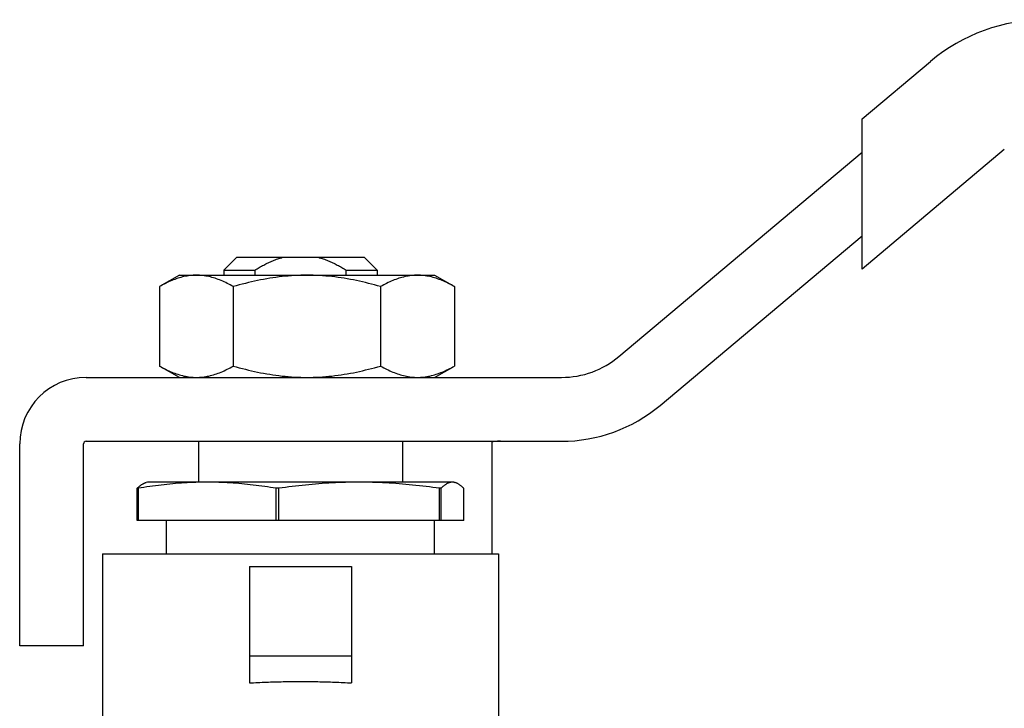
# Model space of a CAD drawing. Header units: millimetres. Extents: x 44 to 3730, y 84 to 339.
# Tile 2 of 15: x 277 to 315, y 236 to 263. Entities that reach past the tile are written whole.
import ezdxf

# ---------------------------------------------------------------- set-up
doc = ezdxf.new("R2010")
doc.units = ezdxf.units.MM
doc.layers.add('DETAIL', color=2, linetype='Continuous')

msp = doc.modelspace()

# ---------------------------------------------------------------- linework, layer by layer
at = {"layer": 'DETAIL'}
for p, q in [((309.856, 259.322), (312.533, 261.568)), ((309.856, 258.016), (309.856, 259.322)), ((315.426, 258.121), (309.856, 253.447)), ((300.332, 250.025), (309.856, 258.016)), ((309.856, 254.753), (309.856, 258.016)), ((301.939, 248.109), (309.856, 254.753)), ((309.856, 253.447), (309.856, 254.753)), ((285.356, 253.906), (284.856, 253.406)), ((285.356, 253.906), (287.156, 253.906)), ((287.156, 253.906), (288.556, 253.906)), ((288.556, 253.906), (290.356, 253.906)), ((290.356, 253.906), (290.856, 253.406)), ((284.856, 253.406), (286.065, 253.406)), ((284.856, 253.406), (284.856, 253.206)), ((289.647, 253.406), (290.856, 253.406)), ((290.856, 253.406), (290.856, 253.206)), ((283.11, 253.206), (282.336, 252.759)), ((283.11, 253.206), (283.78, 253.206)), ((283.78, 253.206), (288.11, 253.206)), ((288.11, 253.206), (292.44, 253.206)), ((292.44, 253.206), (293.11, 253.206)), ((293.11, 253.206), (293.883, 252.759)), ((282.336, 252.759), (282.336, 249.652)), ((285.223, 252.759), (285.223, 249.652)), ((290.996, 252.759), (290.996, 249.652)), ((293.883, 252.759), (293.883, 249.652)), ((283.11, 249.206), (282.336, 249.652)), ((293.11, 249.206), (293.883, 249.652)), ((279.456, 249.206), (298.082, 249.206)), ((276.856, 238.706), (276.856, 246.606)), ((279.356, 238.706), (279.356, 246.606)), ((279.456, 246.706), (298.082, 246.706)), ((283.856, 246.706), (283.856, 245.106)), ((291.856, 246.706), (291.856, 245.106)), ((295.356, 246.674), (295.356, 246.606)), ((295.356, 246.606), (295.356, 242.306)), ((281.856, 245.106), (281.804, 245.092)), ((284.201, 245.106), (281.856, 245.106)), ((290.149, 245.106), (284.201, 245.106)), ((293.804, 245.106), (290.149, 245.106)), ((293.856, 245.106), (293.804, 245.106)), ((293.856, 245.106), (293.908, 245.092)), ((281.461, 243.606), (281.461, 244.865)), ((281.499, 244.865), (281.461, 244.865)), ((281.499, 244.865), (281.499, 243.606)), ((286.903, 243.606), (286.903, 244.865)), ((287, 244.865), (286.903, 244.865)), ((287, 244.865), (287, 243.606)), ((293.298, 243.606), (293.298, 244.865)), ((293.358, 244.865), (293.298, 244.865)), ((293.358, 244.865), (293.358, 243.606)), ((294.251, 243.606), (294.251, 244.865)), ((281.499, 243.606), (281.461, 243.606)), ((286.903, 243.606), (281.499, 243.606)), ((282.606, 242.306), (282.606, 243.606)), ((287, 243.606), (286.903, 243.606)), ((293.298, 243.606), (287, 243.606)), ((293.106, 242.306), (293.106, 243.606)), ((293.358, 243.606), (293.298, 243.606)), ((294.251, 243.606), (293.358, 243.606)), ((280.106, 242.306), (295.606, 242.306)), ((280.106, 242.306), (280.106, 234.306)), ((295.606, 242.306), (295.606, 232.581)), ((285.856, 241.806), (285.856, 238.306)), ((285.856, 241.806), (289.856, 241.806)), ((289.856, 241.806), (289.856, 238.306)), ((279.356, 238.706), (276.856, 238.706)), ((285.856, 238.306), (285.856, 237.247)), ((285.856, 238.306), (289.856, 238.306)), ((289.856, 238.306), (289.856, 237.247))]:
    msp.add_line(p, q, dxfattribs=at)
at = {"layer": 'DETAIL', "flags": 128}
for points in [[(286.065, 253.406), (286.108, 253.432), (286.152, 253.457), (286.195, 253.482), (286.239, 253.507), (286.282, 253.532), (286.326, 253.556), (286.37, 253.58), (286.415, 253.603), (286.459, 253.626), (286.504, 253.649), (286.549, 253.671), (286.594, 253.692), (286.639, 253.713), (286.685, 253.734), (286.731, 253.754), (286.777, 253.773), (286.823, 253.792), (286.87, 253.81), (286.917, 253.828), (286.964, 253.845), (287.011, 253.861), (287.059, 253.877), (287.108, 253.892), (287.156, 253.906)], [(288.556, 253.906), (288.604, 253.892), (288.653, 253.877), (288.701, 253.861), (288.748, 253.845), (288.795, 253.828), (288.842, 253.81), (288.889, 253.792), (288.935, 253.773), (288.981, 253.754), (289.027, 253.734), (289.073, 253.713), (289.118, 253.692), (289.163, 253.671), (289.208, 253.649), (289.253, 253.626), (289.297, 253.603), (289.342, 253.58), (289.386, 253.556), (289.43, 253.532), (289.473, 253.507), (289.517, 253.482), (289.56, 253.457), (289.604, 253.432), (289.647, 253.406)], [(283.78, 253.206), (283.718, 253.205), (283.657, 253.202), (283.596, 253.198), (283.535, 253.192), (283.474, 253.184), (283.414, 253.174), (283.353, 253.163), (283.292, 253.15), (283.232, 253.136), (283.171, 253.12), (283.111, 253.103), (283.051, 253.084), (282.991, 253.064), (282.931, 253.043), (282.871, 253.02), (282.811, 252.996), (282.751, 252.97), (282.691, 252.944), (282.632, 252.916), (282.573, 252.887), (282.513, 252.856), (282.454, 252.825), (282.395, 252.793), (282.336, 252.759)], [(285.223, 252.759), (285.164, 252.793), (285.105, 252.825), (285.045, 252.857), (284.986, 252.887), (284.927, 252.916), (284.867, 252.944), (284.808, 252.971), (284.748, 252.996), (284.688, 253.02), (284.629, 253.043), (284.569, 253.065), (284.509, 253.085), (284.448, 253.103), (284.388, 253.121), (284.328, 253.136), (284.267, 253.151), (284.207, 253.163), (284.146, 253.174), (284.085, 253.184), (284.024, 253.192), (283.963, 253.198), (283.902, 253.202), (283.841, 253.205), (283.78, 253.206)], [(288.11, 253.206), (287.987, 253.205), (287.865, 253.202), (287.743, 253.198), (287.621, 253.192), (287.499, 253.184), (287.378, 253.174), (287.256, 253.163), (287.135, 253.15), (287.014, 253.136), (286.893, 253.12), (286.773, 253.103), (286.652, 253.084), (286.532, 253.064), (286.412, 253.043), (286.292, 253.02), (286.172, 252.996), (286.053, 252.97), (285.934, 252.944), (285.815, 252.916), (285.696, 252.887), (285.577, 252.856), (285.459, 252.825), (285.341, 252.793), (285.223, 252.759)], [(290.996, 252.759), (290.878, 252.793), (290.76, 252.825), (290.642, 252.857), (290.523, 252.887), (290.404, 252.916), (290.285, 252.944), (290.166, 252.971), (290.047, 252.996), (289.927, 253.02), (289.808, 253.043), (289.688, 253.065), (289.568, 253.085), (289.447, 253.103), (289.327, 253.121), (289.206, 253.136), (289.085, 253.151), (288.964, 253.163), (288.843, 253.174), (288.721, 253.184), (288.599, 253.192), (288.477, 253.198), (288.355, 253.202), (288.232, 253.205), (288.11, 253.206)], [(292.44, 253.206), (292.379, 253.205), (292.318, 253.202), (292.257, 253.198), (292.196, 253.191), (292.135, 253.183), (292.074, 253.174), (292.013, 253.163), (291.952, 253.15), (291.891, 253.135), (291.831, 253.12), (291.77, 253.102), (291.71, 253.084), (291.65, 253.063), (291.589, 253.042), (291.529, 253.019), (291.469, 252.995), (291.41, 252.969), (291.35, 252.943), (291.291, 252.915), (291.231, 252.886), (291.172, 252.856), (291.114, 252.825), (291.055, 252.792), (290.996, 252.759)], [(293.883, 252.759), (293.824, 252.793), (293.765, 252.825), (293.706, 252.856), (293.647, 252.886), (293.588, 252.916), (293.528, 252.943), (293.468, 252.97), (293.409, 252.996), (293.349, 253.02), (293.289, 253.043), (293.229, 253.064), (293.168, 253.084), (293.108, 253.103), (293.048, 253.12), (292.987, 253.136), (292.927, 253.15), (292.866, 253.163), (292.805, 253.174), (292.744, 253.184), (292.684, 253.191), (292.623, 253.198), (292.562, 253.202), (292.501, 253.205), (292.44, 253.206)], [(282.336, 249.652), (282.395, 249.619), (282.454, 249.586), (282.514, 249.555), (282.573, 249.525), (282.632, 249.495), (282.692, 249.467), (282.751, 249.441), (282.811, 249.415), (282.871, 249.391), (282.931, 249.368), (282.99, 249.347), (283.05, 249.327), (283.111, 249.308), (283.171, 249.291), (283.231, 249.275), (283.292, 249.261), (283.352, 249.248), (283.413, 249.237), (283.474, 249.228), (283.535, 249.22), (283.596, 249.214), (283.657, 249.209), (283.718, 249.207), (283.78, 249.206)], [(283.78, 249.206), (283.841, 249.207), (283.902, 249.209), (283.963, 249.214), (284.024, 249.22), (284.085, 249.228), (284.146, 249.237), (284.206, 249.248), (284.267, 249.261), (284.327, 249.275), (284.388, 249.291), (284.448, 249.308), (284.508, 249.327), (284.568, 249.347), (284.628, 249.369), (284.688, 249.391), (284.748, 249.416), (284.808, 249.441), (284.868, 249.468), (284.927, 249.496), (284.986, 249.525), (285.046, 249.555), (285.105, 249.586), (285.164, 249.619), (285.223, 249.652)], [(285.223, 249.652), (285.341, 249.619), (285.459, 249.586), (285.578, 249.555), (285.696, 249.525), (285.815, 249.495), (285.934, 249.467), (286.053, 249.441), (286.172, 249.415), (286.292, 249.391), (286.412, 249.368), (286.532, 249.347), (286.652, 249.327), (286.772, 249.308), (286.892, 249.291), (287.013, 249.275), (287.134, 249.261), (287.255, 249.248), (287.376, 249.237), (287.498, 249.228), (287.62, 249.22), (287.742, 249.214), (287.864, 249.209), (287.987, 249.207), (288.11, 249.206)], [(288.11, 249.206), (288.232, 249.207), (288.354, 249.209), (288.476, 249.214), (288.598, 249.22), (288.72, 249.228), (288.842, 249.237), (288.963, 249.248), (289.084, 249.261), (289.205, 249.275), (289.326, 249.291), (289.447, 249.308), (289.567, 249.327), (289.687, 249.347), (289.808, 249.369), (289.927, 249.391), (290.047, 249.416), (290.166, 249.441), (290.286, 249.468), (290.405, 249.496), (290.523, 249.525), (290.642, 249.555), (290.76, 249.586), (290.879, 249.619), (290.996, 249.652)], [(290.996, 249.652), (291.055, 249.619), (291.114, 249.587), (291.172, 249.556), (291.231, 249.526), (291.291, 249.497), (291.35, 249.469), (291.41, 249.442), (291.469, 249.417), (291.529, 249.393), (291.589, 249.37), (291.65, 249.348), (291.71, 249.328), (291.77, 249.309), (291.831, 249.292), (291.891, 249.276), (291.952, 249.262), (292.013, 249.249), (292.074, 249.238), (292.135, 249.228), (292.196, 249.22), (292.257, 249.214), (292.318, 249.209), (292.379, 249.207), (292.44, 249.206)], [(292.44, 249.206), (292.501, 249.207), (292.562, 249.209), (292.623, 249.214), (292.684, 249.22), (292.744, 249.228), (292.805, 249.237), (292.866, 249.248), (292.927, 249.261), (292.987, 249.275), (293.048, 249.291), (293.108, 249.308), (293.168, 249.327), (293.229, 249.347), (293.289, 249.369), (293.349, 249.392), (293.409, 249.416), (293.468, 249.441), (293.528, 249.468), (293.588, 249.496), (293.647, 249.525), (293.706, 249.555), (293.765, 249.586), (293.824, 249.619), (293.883, 249.652)], [(295.686, 246.706), (295.66, 246.706), (295.635, 246.705), (295.611, 246.705), (295.589, 246.704), (295.567, 246.704), (295.546, 246.703), (295.527, 246.702), (295.509, 246.701), (295.491, 246.7), (295.475, 246.699), (295.459, 246.697), (295.445, 246.696), (295.432, 246.695), (295.42, 246.693), (295.409, 246.691), (295.399, 246.69), (295.39, 246.688), (295.382, 246.686), (295.375, 246.684), (295.369, 246.682), (295.364, 246.68), (295.36, 246.678), (295.358, 246.676), (295.356, 246.674)], [(281.461, 244.865), (281.475, 244.879), (281.49, 244.893), (281.504, 244.906), (281.518, 244.919), (281.532, 244.932), (281.547, 244.944), (281.561, 244.956), (281.575, 244.967), (281.589, 244.979), (281.604, 244.989), (281.618, 244.999), (281.632, 245.009), (281.647, 245.019), (281.661, 245.028), (281.675, 245.036), (281.689, 245.044), (281.704, 245.052), (281.718, 245.059), (281.732, 245.065), (281.747, 245.072), (281.761, 245.077), (281.775, 245.082), (281.789, 245.087), (281.804, 245.091)], [(284.201, 245.106), (284.088, 245.105), (283.976, 245.104), (283.863, 245.101), (283.75, 245.098), (283.638, 245.094), (283.525, 245.089), (283.413, 245.083), (283.3, 245.077), (283.188, 245.069), (283.075, 245.061), (282.962, 245.051), (282.85, 245.041), (282.737, 245.031), (282.625, 245.019), (282.512, 245.007), (282.399, 244.994), (282.287, 244.98), (282.174, 244.966), (282.062, 244.95), (281.949, 244.935), (281.836, 244.918), (281.724, 244.901), (281.611, 244.883), (281.499, 244.865)], [(286.903, 244.865), (286.79, 244.883), (286.678, 244.901), (286.565, 244.918), (286.453, 244.935), (286.34, 244.95), (286.227, 244.966), (286.115, 244.98), (286.002, 244.994), (285.89, 245.007), (285.777, 245.019), (285.664, 245.031), (285.552, 245.041), (285.439, 245.051), (285.327, 245.061), (285.214, 245.069), (285.101, 245.077), (284.989, 245.083), (284.876, 245.089), (284.764, 245.094), (284.651, 245.098), (284.539, 245.101), (284.426, 245.104), (284.313, 245.105), (284.201, 245.106)], [(290.149, 245.106), (290.018, 245.105), (289.887, 245.104), (289.755, 245.101), (289.624, 245.098), (289.493, 245.094), (289.362, 245.089), (289.231, 245.083), (289.099, 245.077), (288.968, 245.069), (288.837, 245.061), (288.706, 245.051), (288.575, 245.041), (288.443, 245.031), (288.312, 245.019), (288.181, 245.007), (288.05, 244.994), (287.919, 244.98), (287.787, 244.966), (287.656, 244.95), (287.525, 244.935), (287.394, 244.918), (287.263, 244.901), (287.132, 244.883), (287, 244.865)], [(293.298, 244.865), (293.167, 244.883), (293.035, 244.901), (292.904, 244.918), (292.773, 244.935), (292.642, 244.95), (292.511, 244.966), (292.379, 244.98), (292.248, 244.994), (292.117, 245.007), (291.986, 245.019), (291.855, 245.031), (291.723, 245.041), (291.592, 245.051), (291.461, 245.061), (291.33, 245.069), (291.199, 245.077), (291.067, 245.083), (290.936, 245.089), (290.805, 245.094), (290.674, 245.098), (290.543, 245.101), (290.411, 245.104), (290.28, 245.105), (290.149, 245.106)], [(293.804, 245.106), (293.786, 245.105), (293.767, 245.104), (293.748, 245.101), (293.73, 245.098), (293.711, 245.094), (293.693, 245.089), (293.674, 245.083), (293.655, 245.076), (293.637, 245.069), (293.618, 245.061), (293.599, 245.051), (293.581, 245.041), (293.562, 245.031), (293.544, 245.019), (293.525, 245.007), (293.506, 244.994), (293.488, 244.98), (293.469, 244.965), (293.451, 244.95), (293.432, 244.934), (293.413, 244.918), (293.395, 244.901), (293.376, 244.883), (293.358, 244.865)], [(294.251, 244.865), (294.232, 244.883), (294.214, 244.901), (294.195, 244.918), (294.177, 244.934), (294.158, 244.95), (294.139, 244.966), (294.121, 244.98), (294.102, 244.994), (294.084, 245.007), (294.065, 245.019), (294.046, 245.031), (294.028, 245.041), (294.009, 245.051), (293.991, 245.061), (293.972, 245.069), (293.953, 245.077), (293.935, 245.083), (293.916, 245.089), (293.897, 245.094), (293.879, 245.098), (293.86, 245.101), (293.842, 245.104), (293.823, 245.105), (293.804, 245.106)], [(285.856, 237.247), (285.937, 237.252), (286.019, 237.257), (286.101, 237.261), (286.183, 237.265), (286.265, 237.269), (286.348, 237.273), (286.431, 237.276), (286.514, 237.28), (286.597, 237.283), (286.68, 237.286), (286.764, 237.289), (286.847, 237.291), (286.931, 237.293), (287.015, 237.296), (287.099, 237.297), (287.183, 237.299), (287.267, 237.301), (287.351, 237.302), (287.435, 237.303), (287.519, 237.304), (287.604, 237.305), (287.688, 237.305), (287.772, 237.306), (287.856, 237.306)], [(287.856, 237.306), (287.94, 237.306), (288.024, 237.305), (288.108, 237.305), (288.193, 237.304), (288.277, 237.303), (288.361, 237.302), (288.445, 237.301), (288.529, 237.299), (288.613, 237.297), (288.697, 237.296), (288.781, 237.293), (288.865, 237.291), (288.948, 237.289), (289.032, 237.286), (289.115, 237.283), (289.198, 237.28), (289.281, 237.276), (289.364, 237.273), (289.447, 237.269), (289.529, 237.265), (289.611, 237.261), (289.693, 237.257), (289.775, 237.252), (289.856, 237.247)]]:
    msp.add_lwpolyline(points, dxfattribs=at)
at = {"layer": 'DETAIL'}
for centre, radius, start, end in [((317.033, 256.206), 7, 90, 130), ((298.082, 252.706), 3.5, 270, 310), ((279.456, 246.606), 2.6, 90, 180), ((298.082, 252.706), 6, 270, 310), ((279.456, 246.606), 0.1, 90, 180)]:
    msp.add_arc(centre, radius, start, end, dxfattribs=at)
for centre, major_axis, start_param, end_param in [((3349.681, 310.528), (-3064.148, 0), 0.018645, 0.01871), ((-2773.968, 310.528), (3064.147, 0), 6.264475, 6.26454)]:
    msp.add_ellipse(centre, major_axis=major_axis, ratio=0.999904, start_param=start_param, end_param=end_param, dxfattribs=at)

doc.saveas('drawing.dxf')
